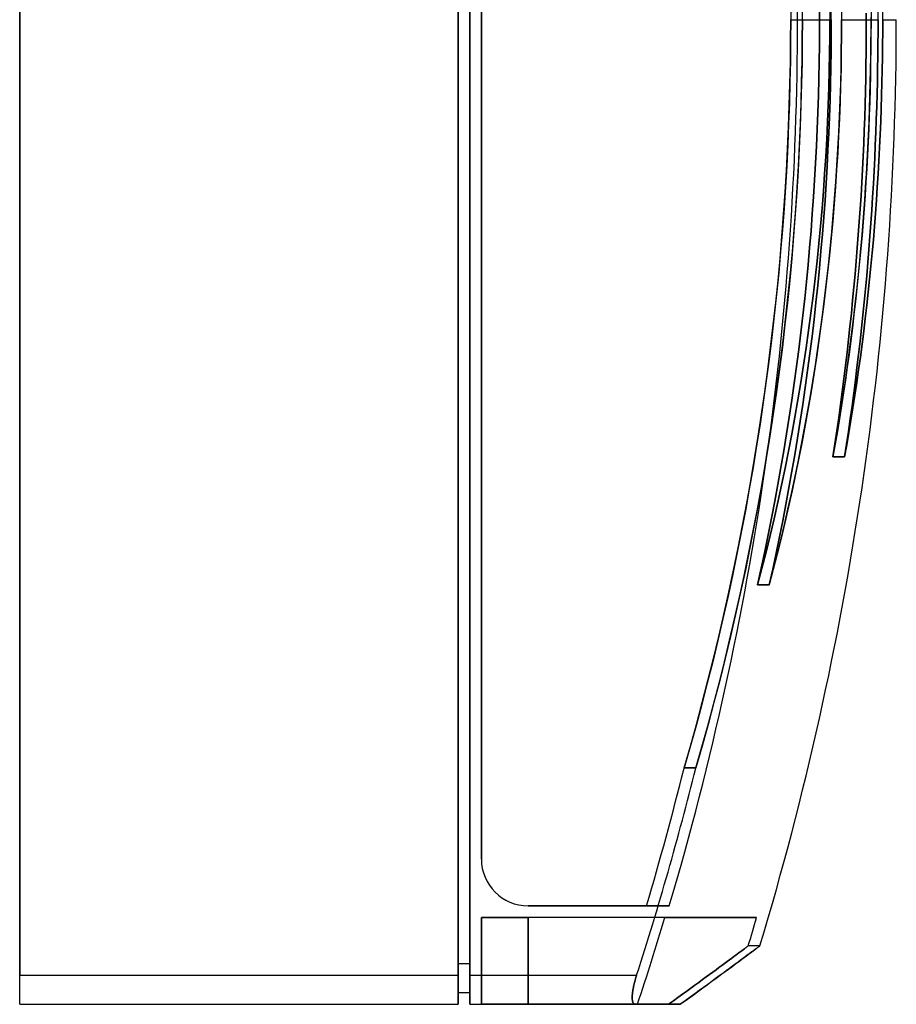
# Model space of a CAD drawing. Header units: millimetres. Extents: x -20 to 150, y -169 to 169.
# Tile 1 of 2: x 0 to 150, y -169 to 0. Entities that reach past the tile are written whole.
import ezdxf

# ---------------------------------------------------------------- set-up
doc = ezdxf.new("R2010")
doc.units = ezdxf.units.MM
doc.layers.add('MAIN-1', color=7, linetype='Continuous')

msp = doc.modelspace()

# ---------------------------------------------------------------- linework, layer by layer
at = {"layer": 'MAIN-1'}
for p, q in [((0, -163.5), (0, 163.5)), ((0, 163.5), (0, -163.5)), ((75, -163.5), (75, 163.5)), ((75, 163.5), (75, -163.5)), ((77, -163.5), (77, 163.5)), ((77, 163.5), (77, -163.5)), ((75, 161.5), (75, -161.5)), ((75, -161.5), (75, 161.5)), ((77, -161.5), (77, 161.5)), ((77, 161.5), (77, -161.5)), ((79, 143.65), (79, -143.65)), ((79, -143.65), (79, 143.65)), ((79, -143.65), (79, 143.65)), ((79, 143.65), (79, -143.65)), ((131.91, 3.52), (131.93, 0)), ((133.93, 0), (133.91, 3.53)), ((138.62, 2.88), (138.63, 0)), ((138.87, 0), (138.86, 2.71)), ((140.62, 2.7), (140.63, 0)), ((145.67, 1.82), (145.67, -0.44)), ((146.87, 0), (146.87, 2.08)), ((147.67, 0), (147.67, 2.13)), ((131.91, -3.63), (131.93, 0)), ((133.93, 0), (133.91, -3.63)), ((136.87, 1.44), (136.87, -1.44)), ((136.87, -1.44), (136.87, 1.44)), ((138.62, -2.88), (138.63, 0)), ((138.87, 0), (138.86, -2.71)), ((140.62, -2.7), (140.63, 0)), ((144.87, 1.11), (144.87, -1.11)), ((144.87, -1.11), (144.87, 1.11)), ((145.67, -1.82), (145.67, 0.44)), ((146.87, 0), (146.87, -2.08)), ((147.67, 0), (147.67, -2.13)), ((131.93, 0), (131.91, -3.52)), ((131.93, 0), (133.1, 0)), ((131.93, 0), (133.93, 0)), ((133.91, -3.53), (133.93, 0)), ((133.93, 0), (138.87, 0)), ((136.87, -1.44), (136.85, -4.32)), ((136.85, -4.32), (136.87, -1.44)), ((138.63, 0), (138.62, -2.88)), ((138.86, -2.71), (138.87, 0)), ((140.63, 0), (140.62, -2.78)), ((140.63, 0), (146.87, 0)), ((144.87, -1.11), (144.86, -3.34)), ((144.86, -3.34), (144.87, -1.11)), ((145.67, -0.44), (145.66, -2.71)), ((146.87, -2.08), (146.87, 0)), ((147.67, 0), (150, 0)), ((147.67, -2.13), (147.67, 0)), ((138.59, -5.78), (138.62, -2.88)), ((138.62, -2.88), (138.59, -5.78)), ((138.83, -5.45), (138.86, -2.71)), ((138.86, -2.71), (138.83, -5.45)), ((140.59, -5.42), (140.62, -2.7)), ((140.62, -2.78), (140.59, -5.58)), ((144.86, -3.34), (144.84, -5.56)), ((144.84, -5.56), (144.86, -3.34)), ((145.66, -2.71), (145.64, -4.98)), ((145.65, -4.08), (145.67, -1.82)), ((146.86, -4.17), (146.87, -2.08)), ((146.87, -2.08), (146.86, -4.17)), ((147.67, -2.13), (147.65, -4.27)), ((147.65, -4.27), (147.67, -2.13)), ((131.91, -3.52), (131.87, -7.07)), ((131.87, -7.28), (131.91, -3.63)), ((133.87, -7.07), (133.91, -3.53)), ((133.91, -3.63), (133.87, -7.28)), ((136.85, -4.32), (136.81, -7.2)), ((136.81, -7.2), (136.85, -4.32)), ((145.64, -4.98), (145.61, -7.25)), ((145.63, -6.33), (145.65, -4.08)), ((146.83, -6.28), (146.86, -4.17)), ((146.86, -4.17), (146.83, -6.28)), ((147.65, -4.27), (147.63, -6.43)), ((147.63, -6.43), (147.65, -4.27)), ((138.53, -8.69), (138.59, -5.78)), ((138.59, -5.78), (138.53, -8.69)), ((138.79, -8.2), (138.83, -5.45)), ((138.83, -5.45), (138.79, -8.2)), ((140.54, -8.16), (140.59, -5.42)), ((140.59, -5.58), (140.54, -8.4)), ((144.84, -5.56), (144.81, -7.79)), ((144.81, -7.79), (144.84, -5.56)), ((145.59, -8.58), (145.63, -6.33)), ((146.8, -8.41), (146.83, -6.28)), ((146.83, -6.28), (146.8, -8.41)), ((147.63, -6.43), (147.59, -8.61)), ((147.59, -8.61), (147.63, -6.43)), ((131.79, -10.95), (131.87, -7.28)), ((131.87, -7.07), (131.8, -10.63)), ((133.87, -7.28), (133.79, -10.95)), ((133.8, -10.64), (133.87, -7.07)), ((136.81, -7.2), (136.75, -10.09)), ((136.75, -10.09), (136.81, -7.2)), ((138.73, -10.98), (138.79, -8.2)), ((138.79, -8.2), (138.73, -10.98)), ((140.54, -8.4), (140.47, -11.24)), ((140.48, -10.91), (140.54, -8.16)), ((144.81, -7.79), (144.77, -10.02)), ((144.77, -10.02), (144.81, -7.79)), ((145.61, -7.25), (145.57, -9.53)), ((146.76, -10.55), (146.8, -8.41)), ((146.8, -8.41), (146.76, -10.55)), ((136.75, -10.09), (136.68, -12.97)), ((136.68, -12.97), (136.75, -10.09)), ((138.46, -11.62), (138.53, -8.69)), ((138.53, -8.69), (138.46, -11.62)), ((144.77, -10.02), (144.72, -12.25)), ((144.72, -12.25), (144.77, -10.02)), ((145.57, -9.53), (145.52, -11.81)), ((145.54, -10.82), (145.59, -8.58)), ((147.59, -8.61), (147.54, -10.8)), ((147.54, -10.8), (147.59, -8.61)), ((131.69, -14.63), (131.79, -10.95)), ((131.8, -10.63), (131.71, -14.21)), ((133.79, -10.95), (133.69, -14.64)), ((133.71, -14.22), (133.8, -10.64)), ((138.36, -14.55), (138.46, -11.62)), ((138.46, -11.62), (138.36, -14.55)), ((138.66, -13.78), (138.73, -10.98)), ((138.73, -10.98), (138.66, -13.78)), ((140.47, -11.24), (140.38, -14.1)), ((140.39, -13.69), (140.48, -10.91)), ((145.48, -13.05), (145.54, -10.82)), ((146.71, -12.71), (146.76, -10.55)), ((146.76, -10.55), (146.71, -12.71)), ((147.54, -10.8), (147.48, -13)), ((147.48, -13), (147.54, -10.8)), ((136.68, -12.97), (136.59, -15.86)), ((136.59, -15.86), (136.68, -12.97)), ((144.72, -12.25), (144.66, -14.48)), ((144.66, -14.48), (144.72, -12.25)), ((145.41, -15.28), (145.48, -13.05)), ((145.52, -11.81), (145.45, -14.09)), ((146.65, -14.88), (146.71, -12.71)), ((146.71, -12.71), (146.65, -14.88)), ((147.48, -13), (147.41, -15.21)), ((147.41, -15.21), (147.48, -13)), ((131.56, -18.33), (131.69, -14.63)), ((131.71, -14.21), (131.58, -17.8)), ((133.69, -14.64), (133.56, -18.34)), ((133.58, -17.81), (133.71, -14.22)), ((138.24, -17.5), (138.36, -14.55)), ((138.36, -14.55), (138.24, -17.5)), ((138.56, -16.6), (138.66, -13.78)), ((138.66, -13.78), (138.56, -16.6)), ((140.38, -14.1), (140.26, -16.98)), ((140.28, -16.48), (140.39, -13.69)), ((144.66, -14.48), (144.59, -16.71)), ((144.59, -16.71), (144.66, -14.48)), ((145.45, -14.09), (145.37, -16.37)), ((146.58, -17.06), (146.65, -14.88)), ((146.65, -14.88), (146.58, -17.06)), ((136.59, -15.86), (136.48, -18.76)), ((136.48, -18.76), (136.59, -15.86)), ((138.45, -19.44), (138.56, -16.6)), ((138.56, -16.6), (138.45, -19.44)), ((140.16, -19.29), (140.28, -16.48)), ((144.59, -16.71), (144.51, -18.94)), ((144.51, -18.94), (144.59, -16.71)), ((145.37, -16.37), (145.28, -18.66)), ((145.33, -17.5), (145.41, -15.28)), ((147.41, -15.21), (147.33, -17.43)), ((147.33, -17.43), (147.41, -15.21)), ((131.4, -22.05), (131.56, -18.33)), ((131.58, -17.8), (131.43, -21.41)), ((133.56, -18.34), (133.4, -22.06)), ((133.43, -21.42), (133.58, -17.81)), ((138.1, -20.45), (138.24, -17.5)), ((138.24, -17.5), (138.1, -20.45)), ((140.26, -16.98), (140.13, -19.87)), ((145.23, -19.72), (145.33, -17.5)), ((146.5, -19.25), (146.58, -17.06)), ((146.58, -17.06), (146.5, -19.25)), ((147.33, -17.43), (147.24, -19.66)), ((147.24, -19.66), (147.33, -17.43)), ((136.48, -18.76), (136.34, -21.65)), ((136.34, -21.65), (136.48, -18.76)), ((138.31, -22.29), (138.45, -19.44)), ((138.45, -19.44), (138.31, -22.29)), ((140.13, -19.87), (139.97, -22.77)), ((140.01, -22.1), (140.16, -19.29)), ((144.51, -18.94), (144.42, -21.18)), ((144.42, -21.18), (144.51, -18.94)), ((145.13, -21.93), (145.23, -19.72)), ((145.28, -18.66), (145.18, -20.94)), ((146.41, -21.46), (146.5, -19.25)), ((146.5, -19.25), (146.41, -21.46)), ((147.24, -19.66), (147.13, -21.89)), ((147.13, -21.89), (147.24, -19.66)), ((131.43, -21.41), (131.24, -25.04)), ((133.24, -25.05), (133.43, -21.42)), ((136.34, -21.65), (136.2, -24.55)), ((136.2, -24.55), (136.34, -21.65)), ((137.93, -23.41), (138.1, -20.45)), ((138.1, -20.45), (137.93, -23.41)), ((144.42, -21.18), (144.32, -23.41)), ((144.32, -23.41), (144.42, -21.18)), ((145.18, -20.94), (145.06, -23.23)), ((146.31, -23.67), (146.41, -21.46)), ((146.41, -21.46), (146.31, -23.67)), ((147.13, -21.89), (147.02, -24.14)), ((147.02, -24.14), (147.13, -21.89)), ((131.2, -25.78), (131.4, -22.05)), ((133.4, -22.06), (133.2, -25.79)), ((137.74, -26.38), (137.93, -23.41)), ((137.93, -23.41), (137.74, -26.38)), ((138.16, -25.15), (138.31, -22.29)), ((138.31, -22.29), (138.16, -25.15)), ((139.97, -22.77), (139.79, -25.68)), ((139.84, -24.93), (140.01, -22.1)), ((144.32, -23.41), (144.21, -25.65)), ((144.21, -25.65), (144.32, -23.41)), ((145.06, -23.23), (144.94, -25.51)), ((145.01, -24.15), (145.13, -21.93)), ((131.24, -25.04), (131.03, -28.67)), ((133.03, -28.68), (133.24, -25.05)), ((136.2, -24.55), (136.03, -27.44)), ((136.03, -27.44), (136.2, -24.55)), ((137.99, -28.03), (138.16, -25.15)), ((138.16, -25.15), (137.99, -28.03)), ((139.65, -27.77), (139.84, -24.93)), ((144.89, -26.37), (145.01, -24.15)), ((146.2, -25.89), (146.31, -23.67)), ((146.31, -23.67), (146.2, -25.89)), ((147.02, -24.14), (146.89, -26.39)), ((146.89, -26.39), (147.02, -24.14)), ((130.98, -29.53), (131.2, -25.78)), ((133.2, -25.79), (132.98, -29.54)), ((137.53, -29.36), (137.74, -26.38)), ((137.74, -26.38), (137.53, -29.36)), ((139.79, -25.68), (139.59, -28.6)), ((144.21, -25.65), (144.09, -27.89)), ((144.09, -27.89), (144.21, -25.65)), ((144.75, -28.59), (144.89, -26.37)), ((144.94, -25.51), (144.8, -27.8)), ((146.07, -28.11), (146.2, -25.89)), ((146.2, -25.89), (146.07, -28.11)), ((146.89, -26.39), (146.75, -28.64)), ((146.75, -28.64), (146.89, -26.39)), ((136.03, -27.44), (135.84, -30.34)), ((135.84, -30.34), (136.03, -27.44)), ((137.8, -30.92), (137.99, -28.03)), ((137.99, -28.03), (137.8, -30.92)), ((139.59, -28.6), (139.37, -31.53)), ((139.44, -30.61), (139.65, -27.77)), ((144.09, -27.89), (143.96, -30.12)), ((143.96, -30.12), (144.09, -27.89)), ((144.6, -30.81), (144.75, -28.59)), ((144.8, -27.8), (144.65, -30.08)), ((145.94, -30.35), (146.07, -28.11)), ((146.07, -28.11), (145.94, -30.35)), ((146.75, -28.64), (146.59, -30.89)), ((146.59, -30.89), (146.75, -28.64)), ((130.72, -33.29), (130.98, -29.53)), ((131.03, -28.67), (130.79, -32.32)), ((132.98, -29.54), (132.72, -33.3)), ((132.79, -32.33), (133.03, -28.68)), ((137.3, -32.33), (137.53, -29.36)), ((137.53, -29.36), (137.3, -32.33)), ((143.96, -30.12), (143.81, -32.36)), ((143.81, -32.36), (143.96, -30.12)), ((144.65, -30.08), (144.49, -32.36)), ((135.84, -30.34), (135.63, -33.24)), ((135.63, -33.24), (135.84, -30.34)), ((137.59, -33.81), (137.8, -30.92)), ((137.8, -30.92), (137.59, -33.81)), ((139.37, -31.53), (139.12, -34.46)), ((139.21, -33.46), (139.44, -30.61)), ((144.44, -33.03), (144.6, -30.81)), ((145.8, -32.59), (145.94, -30.35)), ((145.94, -30.35), (145.8, -32.59)), ((146.59, -30.89), (146.43, -33.15)), ((146.43, -33.15), (146.59, -30.89)), ((130.43, -37.06), (130.72, -33.29)), ((130.79, -32.32), (130.52, -35.98)), ((132.72, -33.3), (132.43, -37.07)), ((132.52, -35.99), (132.79, -32.33)), ((135.63, -33.24), (135.41, -36.14)), ((135.41, -36.14), (135.63, -33.24)), ((137.04, -35.32), (137.3, -32.33)), ((137.3, -32.33), (137.04, -35.32)), ((138.95, -36.31), (139.21, -33.46)), ((143.81, -32.36), (143.66, -34.6)), ((143.66, -34.6), (143.81, -32.36)), ((144.27, -35.26), (144.44, -33.03)), ((144.49, -32.36), (144.31, -34.64)), ((145.64, -34.83), (145.8, -32.59)), ((145.8, -32.59), (145.64, -34.83)), ((146.43, -33.15), (146.25, -35.4)), ((146.25, -35.4), (146.43, -33.15)), ((136.76, -38.3), (137.04, -35.32)), ((137.04, -35.32), (136.76, -38.3)), ((137.36, -36.72), (137.59, -33.81)), ((137.59, -33.81), (137.36, -36.72)), ((139.12, -34.46), (138.85, -37.4)), ((143.66, -34.6), (143.5, -36.84)), ((143.5, -36.84), (143.66, -34.6)), ((144.08, -37.48), (144.27, -35.26)), ((144.31, -34.64), (144.13, -36.92)), ((145.48, -37.07), (145.64, -34.83)), ((145.64, -34.83), (145.48, -37.07)), ((130.11, -40.84), (130.43, -37.06)), ((130.52, -35.98), (130.21, -39.65)), ((132.43, -37.07), (132.11, -40.84)), ((132.21, -39.66), (132.52, -35.99)), ((135.41, -36.14), (135.17, -39.04)), ((135.17, -39.04), (135.41, -36.14)), ((137.11, -39.63), (137.36, -36.72)), ((137.36, -36.72), (137.11, -39.63)), ((138.67, -39.16), (138.95, -36.31)), ((143.5, -36.84), (143.33, -39.07)), ((143.33, -39.07), (143.5, -36.84)), ((144.13, -36.92), (143.93, -39.19)), ((146.25, -35.4), (146.07, -37.66)), ((146.07, -37.66), (146.25, -35.4)), ((136.46, -41.28), (136.76, -38.3)), ((136.76, -38.3), (136.46, -41.28)), ((138.85, -37.4), (138.56, -40.34)), ((143.88, -39.7), (144.08, -37.48)), ((145.31, -39.32), (145.48, -37.07)), ((145.48, -37.07), (145.31, -39.32)), ((146.07, -37.66), (145.87, -39.91)), ((145.87, -39.91), (146.07, -37.66)), ((130.21, -39.65), (129.88, -43.32)), ((131.88, -43.33), (132.21, -39.66)), ((135.17, -39.04), (134.9, -41.94)), ((134.9, -41.94), (135.17, -39.04)), ((136.85, -42.54), (137.11, -39.63)), ((137.11, -39.63), (136.85, -42.54)), ((138.56, -40.34), (138.24, -43.27)), ((138.38, -42.01), (138.67, -39.16)), ((143.33, -39.07), (143.14, -41.31)), ((143.14, -41.31), (143.33, -39.07)), ((143.68, -41.92), (143.88, -39.7)), ((143.93, -39.19), (143.72, -41.46)), ((145.12, -41.57), (145.31, -39.32)), ((145.31, -39.32), (145.12, -41.57)), ((145.87, -39.91), (145.65, -42.16)), ((145.65, -42.16), (145.87, -39.91)), ((129.76, -44.62), (130.11, -40.84)), ((132.11, -40.84), (131.76, -44.63)), ((134.9, -41.94), (134.62, -44.84)), ((134.62, -44.84), (134.9, -41.94)), ((136.13, -44.27), (136.46, -41.28)), ((136.46, -41.28), (136.13, -44.27)), ((138.06, -44.86), (138.38, -42.01)), ((143.14, -41.31), (142.95, -43.55)), ((142.95, -43.55), (143.14, -41.31)), ((143.46, -44.14), (143.68, -41.92)), ((143.72, -41.46), (143.5, -43.73)), ((144.93, -43.82), (145.12, -41.57)), ((145.12, -41.57), (144.93, -43.82)), ((129.88, -43.32), (129.52, -47.01)), ((131.52, -47.01), (131.88, -43.33)), ((136.56, -45.46), (136.85, -42.54)), ((136.85, -42.54), (136.56, -45.46)), ((138.24, -43.27), (137.9, -46.21)), ((142.95, -43.55), (142.75, -45.79)), ((142.75, -45.79), (142.95, -43.55)), ((143.5, -43.73), (143.27, -45.99)), ((145.65, -42.16), (145.43, -44.41)), ((145.43, -44.41), (145.65, -42.16)), ((129.37, -48.42), (129.76, -44.62)), ((131.76, -44.63), (131.37, -48.43)), ((134.62, -44.84), (134.32, -47.74)), ((134.32, -47.74), (134.62, -44.84)), ((135.78, -47.25), (136.13, -44.27)), ((136.13, -44.27), (135.78, -47.25)), ((136.25, -48.38), (136.56, -45.46)), ((136.56, -45.46), (136.25, -48.38)), ((137.72, -47.71), (138.06, -44.86)), ((143.23, -46.36), (143.46, -44.14)), ((144.72, -46.07), (144.93, -43.82)), ((144.93, -43.82), (144.72, -46.07)), ((145.43, -44.41), (145.2, -46.65)), ((145.2, -46.65), (145.43, -44.41)), ((129.52, -47.01), (129.12, -50.7)), ((131.12, -50.71), (131.52, -47.01)), ((137.9, -46.21), (137.54, -49.14)), ((142.75, -45.79), (142.53, -48.02)), ((142.53, -48.02), (142.75, -45.79)), ((142.98, -48.58), (143.23, -46.36)), ((143.27, -45.99), (143.02, -48.25)), ((144.5, -48.32), (144.72, -46.07)), ((144.72, -46.07), (144.5, -48.32)), ((145.2, -46.65), (144.95, -48.88)), ((144.95, -48.88), (145.2, -46.65)), ((128.95, -52.22), (129.37, -48.42)), ((131.37, -48.43), (130.95, -52.23)), ((134.32, -47.74), (134, -50.64)), ((134, -50.64), (134.32, -47.74)), ((135.4, -50.23), (135.78, -47.25)), ((135.78, -47.25), (135.4, -50.23)), ((135.92, -51.3), (136.25, -48.38)), ((136.25, -48.38), (135.92, -51.3)), ((137.36, -50.56), (137.72, -47.71)), ((142.53, -48.02), (142.31, -50.26)), ((142.31, -50.26), (142.53, -48.02)), ((142.73, -50.79), (142.98, -48.58)), ((143.02, -48.25), (142.76, -50.5)), ((144.28, -50.56), (144.5, -48.32)), ((144.5, -48.32), (144.28, -50.56)), ((135, -53.21), (135.4, -50.23)), ((135.4, -50.23), (135, -53.21)), ((137.54, -49.14), (137.16, -52.06)), ((142.31, -50.26), (142.07, -52.5)), ((142.07, -52.5), (142.31, -50.26)), ((142.76, -50.5), (142.49, -52.75)), ((144.95, -48.88), (144.69, -51.11)), ((144.69, -51.11), (144.95, -48.88)), ((128.5, -56.03), (128.95, -52.22)), ((129.12, -50.7), (128.7, -54.4)), ((130.95, -52.23), (130.5, -56.03)), ((130.7, -54.4), (131.12, -50.71)), ((134, -50.64), (133.66, -53.54)), ((133.66, -53.54), (134, -50.64)), ((135.58, -54.21), (135.92, -51.3)), ((135.92, -51.3), (135.58, -54.21)), ((137.16, -52.06), (136.75, -54.98)), ((136.98, -53.39), (137.36, -50.56)), ((142.46, -53), (142.73, -50.79)), ((144.04, -52.8), (144.28, -50.56)), ((144.28, -50.56), (144.04, -52.8)), ((144.69, -51.11), (144.42, -53.33)), ((144.42, -53.33), (144.69, -51.11)), ((133.66, -53.54), (133.3, -56.43)), ((133.3, -56.43), (133.66, -53.54)), ((134.58, -56.18), (135, -53.21)), ((135, -53.21), (134.58, -56.18)), ((136.57, -56.22), (136.98, -53.39)), ((142.07, -52.5), (141.83, -54.73)), ((141.83, -54.73), (142.07, -52.5)), ((142.18, -55.2), (142.46, -53)), ((142.49, -52.75), (142.21, -54.99)), ((143.79, -55.04), (144.04, -52.8)), ((144.04, -52.8), (143.79, -55.04)), ((144.42, -53.33), (144.14, -55.54)), ((144.14, -55.54), (144.42, -53.33)), ((128.7, -54.4), (128.24, -58.1)), ((130.24, -58.1), (130.7, -54.4)), ((135.21, -57.12), (135.58, -54.21)), ((135.58, -54.21), (135.21, -57.12)), ((136.75, -54.98), (136.33, -57.88)), ((141.83, -54.73), (141.57, -56.97)), ((141.57, -56.97), (141.83, -54.73)), ((141.89, -57.4), (142.18, -55.2)), ((142.21, -54.99), (141.92, -57.22)), ((143.54, -57.27), (143.79, -55.04)), ((143.79, -55.04), (143.54, -57.27)), ((144.14, -55.54), (143.85, -57.74)), ((143.85, -57.74), (144.14, -55.54)), ((128.02, -59.84), (128.5, -56.03)), ((130.5, -56.03), (130.02, -59.84)), ((133.3, -56.43), (132.92, -59.33)), ((132.92, -59.33), (133.3, -56.43)), ((134.13, -59.15), (134.58, -56.18)), ((134.58, -56.18), (134.13, -59.15)), ((134.83, -60.03), (135.21, -57.12)), ((135.21, -57.12), (134.83, -60.03)), ((136.15, -59.04), (136.57, -56.22)), ((141.57, -56.97), (141.31, -59.2)), ((141.31, -59.2), (141.57, -56.97)), ((141.92, -57.22), (141.61, -59.45)), ((143.27, -59.5), (143.54, -57.27)), ((143.54, -57.27), (143.27, -59.5)), ((128.24, -58.1), (127.75, -61.8)), ((129.75, -61.81), (130.24, -58.1)), ((136.33, -57.88), (135.88, -60.78)), ((141.59, -59.6), (141.89, -57.4)), ((143.85, -57.74), (143.55, -59.92)), ((143.55, -59.92), (143.85, -57.74)), ((127.5, -63.66), (128.02, -59.84)), ((130.02, -59.84), (129.5, -63.66)), ((132.92, -59.33), (132.52, -62.22)), ((132.52, -62.22), (132.92, -59.33)), ((133.66, -62.1), (134.13, -59.15)), ((134.13, -59.15), (133.66, -62.1)), ((134.42, -62.93), (134.83, -60.03)), ((134.83, -60.03), (134.42, -62.93)), ((135.7, -61.85), (136.15, -59.04)), ((141.31, -59.2), (141.03, -61.44)), ((141.03, -61.44), (141.31, -59.2)), ((141.28, -61.79), (141.59, -59.6)), ((141.61, -59.45), (141.3, -61.67)), ((143, -61.71), (143.27, -59.5)), ((143.27, -59.5), (143, -61.71)), ((143.55, -59.92), (143.24, -62.1)), ((143.24, -62.1), (143.55, -59.92)), ((127.75, -61.8), (127.23, -65.51)), ((129.23, -65.51), (129.75, -61.81)), ((132.52, -62.22), (132.11, -65.11)), ((132.11, -65.11), (132.52, -62.22)), ((133.17, -65.06), (133.66, -62.1)), ((133.66, -62.1), (133.17, -65.06)), ((135.24, -64.65), (135.7, -61.85)), ((135.88, -60.78), (135.41, -63.66)), ((141.03, -61.44), (140.74, -63.67)), ((140.74, -63.67), (141.03, -61.44)), ((140.95, -63.98), (141.28, -61.79)), ((141.3, -61.67), (140.97, -63.88)), ((142.71, -63.92), (143, -61.71)), ((143, -61.71), (142.71, -63.92)), ((143.24, -62.1), (142.91, -64.26)), ((142.91, -64.26), (143.24, -62.1)), ((126.95, -67.48), (127.5, -63.66)), ((129.5, -63.66), (128.95, -67.48)), ((134, -65.83), (134.42, -62.93)), ((134.42, -62.93), (134, -65.83)), ((135.41, -63.66), (134.91, -66.53)), ((140.74, -63.67), (140.45, -65.9)), ((140.45, -65.9), (140.74, -63.67)), ((140.62, -66.16), (140.95, -63.98)), ((140.97, -63.88), (140.63, -66.09)), ((142.42, -66.12), (142.71, -63.92)), ((142.71, -63.92), (142.42, -66.12)), ((127.23, -65.51), (126.68, -69.22)), ((128.68, -69.22), (129.23, -65.51)), ((132.11, -65.11), (131.67, -68)), ((131.67, -68), (132.11, -65.11)), ((132.65, -68), (133.17, -65.06)), ((133.17, -65.06), (132.65, -68)), ((134.76, -67.43), (135.24, -64.65)), ((142.91, -64.26), (142.58, -66.4)), ((142.58, -66.4), (142.91, -64.26)), ((133.56, -68.71), (134, -65.83)), ((134, -65.83), (133.56, -68.71)), ((134.91, -66.53), (134.4, -69.39)), ((140.45, -65.9), (140.14, -68.13)), ((140.14, -68.13), (140.45, -65.9)), ((140.27, -68.33), (140.62, -66.16)), ((140.63, -66.09), (140.28, -68.28)), ((142.11, -68.31), (142.42, -66.12)), ((142.42, -66.12), (142.11, -68.31)), ((142.58, -66.4), (142.24, -68.53)), ((142.24, -68.53), (142.58, -66.4)), ((126.36, -71.3), (126.95, -67.48)), ((128.95, -67.48), (128.36, -71.3)), ((131.67, -68), (131.22, -70.89)), ((131.22, -70.89), (131.67, -68)), ((132.12, -70.93), (132.65, -68)), ((132.65, -68), (132.12, -70.93)), ((133.11, -71.59), (133.56, -68.71)), ((133.56, -68.71), (133.11, -71.59)), ((134.25, -70.2), (134.76, -67.43)), ((140.14, -68.13), (139.82, -70.36)), ((139.82, -70.36), (140.14, -68.13)), ((139.91, -70.5), (140.27, -68.33)), ((140.28, -68.28), (139.92, -70.47)), ((141.8, -70.49), (142.11, -68.31)), ((142.11, -68.31), (141.8, -70.49)), ((142.24, -68.53), (141.89, -70.64)), ((141.89, -70.64), (142.24, -68.53)), ((126.68, -69.22), (126.1, -72.94)), ((128.1, -72.93), (128.68, -69.22)), ((133.73, -72.95), (134.25, -70.2)), ((134.4, -69.39), (133.87, -72.23)), ((139.82, -70.36), (139.49, -72.59)), ((139.49, -72.59), (139.82, -70.36)), ((139.92, -70.47), (139.54, -72.65)), ((139.54, -72.66), (139.91, -70.5)), ((141.48, -72.66), (141.8, -70.49)), ((141.8, -70.49), (141.48, -72.66)), ((141.89, -70.64), (141.53, -72.74)), ((141.53, -72.74), (141.89, -70.64)), ((125.75, -75.12), (126.36, -71.3)), ((128.36, -71.3), (127.75, -75.11)), ((131.22, -70.89), (130.74, -73.78)), ((130.74, -73.78), (131.22, -70.89)), ((131.55, -73.85), (132.12, -70.93)), ((132.12, -70.93), (131.55, -73.85)), ((132.63, -74.45), (133.11, -71.59)), ((133.11, -71.59), (132.63, -74.45)), ((133.87, -72.23), (133.32, -75.04)), ((126.1, -72.94), (125.49, -76.65)), ((127.49, -76.64), (128.1, -72.93)), ((130.74, -73.78), (130.25, -76.66)), ((130.25, -76.66), (130.74, -73.78)), ((130.97, -76.76), (131.55, -73.85)), ((131.55, -73.85), (130.97, -76.76)), ((133.19, -75.68), (133.73, -72.95)), ((139.49, -72.59), (139.16, -74.82)), ((139.16, -74.82), (139.49, -72.59)), ((139.54, -72.65), (139.16, -74.82)), ((139.16, -74.82), (139.54, -72.66)), ((141.16, -74.82), (141.48, -72.66)), ((141.48, -72.66), (141.16, -74.82)), ((141.53, -72.74), (141.16, -74.82)), ((141.16, -74.82), (141.53, -72.74)), ((125.1, -78.94), (125.75, -75.12)), ((127.75, -75.11), (127.1, -78.93)), ((132.14, -77.29), (132.63, -74.45)), ((132.63, -74.45), (132.14, -77.29)), ((132.63, -78.4), (133.19, -75.68)), ((133.32, -75.04), (132.75, -77.84)), ((141.16, -74.82), (139.16, -74.82)), ((139.16, -74.82), (141.16, -74.82)), ((125.49, -76.65), (124.85, -80.36)), ((126.85, -80.35), (127.49, -76.64)), ((130.25, -76.66), (129.74, -79.54)), ((129.74, -79.54), (130.25, -76.66)), ((130.36, -79.66), (130.97, -76.76)), ((130.97, -76.76), (130.36, -79.66)), ((131.63, -80.13), (132.14, -77.29)), ((132.14, -77.29), (131.63, -80.13)), ((124.41, -82.76), (125.1, -78.94)), ((127.1, -78.93), (126.42, -82.75)), ((132.05, -81.09), (132.63, -78.4)), ((132.75, -77.84), (132.16, -80.62)), ((124.85, -80.36), (124.17, -84.06)), ((126.17, -84.06), (126.85, -80.35)), ((129.74, -79.54), (129.21, -82.41)), ((129.21, -82.41), (129.74, -79.54)), ((129.73, -82.54), (130.36, -79.66)), ((130.36, -79.66), (129.73, -82.54)), ((131.11, -82.94), (131.63, -80.13)), ((131.63, -80.13), (131.11, -82.94)), ((132.16, -80.62), (131.55, -83.37)), ((129.21, -82.41), (128.66, -85.28)), ((128.66, -85.28), (129.21, -82.41)), ((129.08, -85.41), (129.73, -82.54)), ((129.73, -82.54), (129.08, -85.41)), ((131.46, -83.76), (132.05, -81.09)), ((124.17, -84.06), (123.47, -87.77)), ((123.7, -86.57), (124.41, -82.76)), ((125.47, -87.76), (126.17, -84.06)), ((126.42, -82.75), (125.7, -86.56)), ((130.57, -85.74), (131.11, -82.94)), ((131.11, -82.94), (130.57, -85.74)), ((130.85, -86.41), (131.46, -83.76)), ((131.55, -83.37), (130.92, -86.1)), ((128.66, -85.28), (128.09, -88.15)), ((128.09, -88.15), (128.66, -85.28)), ((128.41, -88.27), (129.08, -85.41)), ((129.08, -85.41), (128.41, -88.27)), ((130.01, -88.52), (130.57, -85.74)), ((130.57, -85.74), (130.01, -88.52)), ((122.95, -90.38), (123.7, -86.57)), ((125.7, -86.56), (124.95, -90.37)), ((130.23, -89.03), (130.85, -86.41)), ((130.92, -86.1), (130.28, -88.8)), ((123.47, -87.77), (122.73, -91.47)), ((124.73, -91.46), (125.47, -87.76)), ((128.09, -88.15), (127.5, -91.01)), ((127.5, -91.01), (128.09, -88.15)), ((127.71, -91.1), (128.41, -88.27)), ((128.41, -88.27), (127.71, -91.1)), ((129.44, -91.28), (130.01, -88.52)), ((130.01, -88.52), (129.44, -91.28)), ((129.59, -91.62), (130.23, -89.03)), ((130.28, -88.8), (129.62, -91.47)), ((122.17, -94.19), (122.95, -90.38)), ((124.95, -90.37), (124.17, -94.18)), ((122.73, -91.47), (121.96, -95.17)), ((123.96, -95.16), (124.73, -91.46)), ((127.5, -91.01), (126.89, -93.87)), ((126.89, -93.87), (127.5, -91.01)), ((127, -93.92), (127.71, -91.1)), ((127.71, -91.1), (127, -93.92)), ((128.86, -94.01), (129.44, -91.28)), ((129.44, -91.28), (128.86, -94.01)), ((128.93, -94.19), (129.59, -91.62)), ((129.62, -91.47), (128.95, -94.11)), ((121.35, -97.99), (122.17, -94.19)), ((124.17, -94.18), (123.35, -97.98)), ((126.89, -93.87), (126.26, -96.73)), ((126.26, -96.73), (126.89, -93.87)), ((126.26, -96.73), (127, -93.92)), ((127, -93.92), (126.26, -96.73)), ((128.26, -96.73), (128.86, -94.01)), ((128.86, -94.01), (128.26, -96.73)), ((128.95, -94.11), (128.26, -96.73)), ((128.26, -96.73), (128.93, -94.19)), ((121.96, -95.17), (121.16, -98.86)), ((123.16, -98.85), (123.96, -95.16)), ((128.26, -96.73), (126.26, -96.73)), ((126.26, -96.73), (128.26, -96.73)), ((121.16, -98.86), (120.33, -102.54)), ((120.51, -101.78), (121.35, -97.99)), ((122.33, -102.53), (123.16, -98.85)), ((123.35, -97.98), (122.51, -101.77)), ((120.33, -102.54), (119.47, -106.22)), ((119.63, -105.57), (120.51, -101.78)), ((121.48, -106.21), (122.33, -102.53)), ((122.51, -101.77), (121.63, -105.56)), ((118.72, -109.34), (119.63, -105.57)), ((121.63, -105.56), (120.72, -109.34)), ((119.47, -106.22), (118.58, -109.88)), ((120.59, -109.87), (121.48, -106.21)), ((117.77, -113.11), (118.72, -109.34)), ((120.72, -109.34), (119.78, -113.1)), ((118.58, -109.88), (117.66, -113.54)), ((119.67, -113.53), (120.59, -109.87)), ((117.66, -113.54), (116.71, -117.19)), ((116.8, -116.87), (117.77, -113.11)), ((118.72, -117.18), (119.67, -113.53)), ((119.78, -113.1), (118.8, -116.86)), ((116.71, -117.19), (115.74, -120.82)), ((115.79, -120.61), (116.8, -116.87)), ((117.74, -120.82), (118.72, -117.18)), ((118.8, -116.86), (117.79, -120.61)), ((115.74, -120.82), (114.73, -124.45)), ((114.76, -124.34), (115.79, -120.61)), ((116.73, -124.45), (117.74, -120.82)), ((117.79, -120.61), (116.76, -124.34)), ((113.69, -128.06), (114.76, -124.34)), ((114.73, -124.45), (113.69, -128.06)), ((116.76, -124.34), (115.69, -128.06)), ((115.69, -128.06), (116.73, -124.45)), ((115.69, -128.06), (113.69, -128.06)), ((113.69, -128.06), (115.69, -128.06)), ((79, -143.65), (79, -143.65)), ((79, -143.65), (79, -143.65)), ((87, -151.65), (87, -151.65)), ((87, -151.65), (107.25, -151.65)), ((111.16, -151.65), (87, -151.65)), ((87, -151.65), (87, -151.65)), ((111.16, -151.65), (87, -151.65)), ((107.25, -151.65), (87, -151.65)), ((111.16, -151.65), (107.25, -151.65)), ((107.25, -151.65), (111.16, -151.65)), ((79, -153.65), (79, -168.5)), ((87, -153.65), (79, -153.65)), ((79, -168.5), (79, -153.65)), ((79, -153.65), (79, -153.65)), ((79, -153.65), (87, -153.65)), ((87, -153.65), (87, -168.5)), ((110.4, -153.65), (87, -153.65)), ((87, -168.5), (87, -153.65)), ((110.4, -153.65), (87, -153.65)), ((110.4, -153.65), (126.1, -153.65)), ((126.1, -153.65), (110.4, -153.65)), ((122.54, -160.08), (122.85, -159.85)), ((122.85, -159.85), (122.54, -160.08)), ((122.85, -159.85), (123.13, -159.64)), ((123.13, -159.64), (122.85, -159.85)), ((123.13, -159.64), (123.39, -159.45)), ((123.39, -159.45), (123.13, -159.64)), ((123.39, -159.45), (123.63, -159.27)), ((123.63, -159.27), (123.39, -159.45)), ((123.63, -159.27), (123.84, -159.12)), ((123.84, -159.12), (123.63, -159.27)), ((123.84, -159.12), (124.02, -158.98)), ((124.02, -158.98), (123.84, -159.12)), ((124.02, -158.98), (124.19, -158.86)), ((124.19, -158.86), (124.02, -158.98)), ((124.19, -158.86), (124.32, -158.75)), ((124.32, -158.75), (124.19, -158.86)), ((124.32, -158.75), (124.44, -158.67)), ((124.44, -158.67), (124.32, -158.75)), ((124.32, -160.24), (124.65, -159.99)), ((124.44, -158.67), (124.53, -158.6)), ((124.53, -158.6), (124.44, -158.67)), ((124.83, -159.87), (124.5, -160.11)), ((124.53, -158.6), (124.6, -158.55)), ((124.6, -158.55), (124.53, -158.6)), ((124.6, -158.55), (124.64, -158.52)), ((124.64, -158.52), (124.6, -158.55)), ((124.64, -158.52), (124.66, -158.5)), ((124.66, -158.5), (124.64, -158.52)), ((124.65, -159.99), (124.96, -159.77)), ((124.66, -158.5), (124.66, -158.5)), ((126.67, -158.5), (124.67, -158.5)), ((125.13, -159.64), (124.83, -159.87)), ((124.96, -159.77), (125.24, -159.56)), ((125.4, -159.44), (125.13, -159.64)), ((125.24, -159.56), (125.49, -159.37)), ((125.64, -159.26), (125.4, -159.44)), ((125.49, -159.37), (125.72, -159.2)), ((125.86, -159.1), (125.64, -159.26)), ((125.72, -159.2), (125.93, -159.05)), ((126.05, -158.96), (125.86, -159.1)), ((125.93, -159.05), (126.1, -158.92)), ((126.22, -158.83), (126.05, -158.96)), ((126.1, -158.92), (126.26, -158.8)), ((126.36, -158.73), (126.22, -158.83)), ((126.26, -158.8), (126.39, -158.71)), ((126.47, -158.65), (126.36, -158.73)), ((126.39, -158.71), (126.49, -158.63)), ((126.55, -158.58), (126.47, -158.65)), ((126.49, -158.63), (126.57, -158.57)), ((126.61, -158.54), (126.55, -158.58)), ((126.57, -158.57), (126.63, -158.53)), ((126.65, -158.51), (126.61, -158.54)), ((126.63, -158.53), (126.66, -158.51)), ((126.67, -158.5), (126.65, -158.51)), ((126.66, -158.51), (126.67, -158.5)), ((75, -161.5), (77, -161.5)), ((75, -166.5), (75, -161.5)), ((75, -161.5), (77, -161.5)), ((75, -161.5), (75, -166.5)), ((77, -161.5), (77, -166.5)), ((77, -166.5), (77, -161.5)), ((120.15, -161.85), (120.61, -161.51)), ((120.61, -161.51), (120.15, -161.85)), ((120.61, -161.51), (121.04, -161.18)), ((121.04, -161.18), (120.61, -161.51)), ((121.04, -161.18), (121.46, -160.88)), ((121.46, -160.88), (121.04, -161.18)), ((121.46, -160.88), (121.84, -160.59)), ((121.84, -160.59), (121.46, -160.88)), ((121.78, -162.12), (122.27, -161.76)), ((121.84, -160.59), (122.2, -160.33)), ((122.2, -160.33), (121.84, -160.59)), ((122.45, -161.62), (121.96, -161.98)), ((122.2, -160.33), (122.54, -160.08)), ((122.54, -160.08), (122.2, -160.33)), ((122.27, -161.76), (122.73, -161.41)), ((122.92, -161.28), (122.45, -161.62)), ((122.73, -161.41), (123.17, -161.09)), ((123.35, -160.95), (122.92, -161.28)), ((123.17, -161.09), (123.58, -160.79)), ((123.76, -160.65), (123.35, -160.95)), ((123.58, -160.79), (123.96, -160.5)), ((124.15, -160.37), (123.76, -160.65)), ((123.96, -160.5), (124.32, -160.24)), ((124.5, -160.11), (124.15, -160.37)), ((117.46, -163.82), (118.04, -163.39)), ((118.04, -163.39), (117.46, -163.82)), ((118.04, -163.39), (118.61, -162.98)), ((118.61, -162.98), (118.04, -163.39)), ((118.61, -162.98), (119.15, -162.58)), ((119.15, -162.58), (118.61, -162.98)), ((119.15, -162.58), (119.66, -162.2)), ((119.66, -162.2), (119.15, -162.58)), ((119.56, -163.75), (120.15, -163.31)), ((119.66, -162.2), (120.15, -161.85)), ((120.15, -161.85), (119.66, -162.2)), ((120.31, -163.2), (119.71, -163.64)), ((120.15, -163.31), (120.72, -162.9)), ((120.89, -162.77), (120.31, -163.2)), ((120.72, -162.9), (121.26, -162.5)), ((121.44, -162.37), (120.89, -162.77)), ((121.26, -162.5), (121.78, -162.12)), ((121.96, -161.98), (121.44, -162.37)), ((0, -168.5), (0, -163.5)), ((0, -168.5), (0, -163.5)), ((0, -163.5), (75, -163.5)), ((0, -163.5), (75, -163.5)), ((75, -168.5), (75, -163.5)), ((75, -163.5), (75, -168.5)), ((77, -163.5), (105.57, -163.5)), ((77, -168.5), (77, -163.5)), ((77, -163.5), (77, -168.5)), ((77, -163.5), (105.57, -163.5)), ((105.15, -165.01), (105.1, -165.22)), ((105.1, -165.22), (105.15, -165.01)), ((105.2, -164.79), (105.15, -165.01)), ((105.15, -165.01), (105.2, -164.79)), ((105.26, -164.58), (105.2, -164.79)), ((105.2, -164.79), (105.26, -164.58)), ((105.32, -164.36), (105.26, -164.58)), ((105.26, -164.58), (105.32, -164.36)), ((105.38, -164.14), (105.32, -164.36)), ((105.32, -164.36), (105.38, -164.14)), ((105.44, -163.92), (105.38, -164.14)), ((105.38, -164.14), (105.44, -163.92)), ((105.51, -163.71), (105.44, -163.92)), ((105.44, -163.92), (105.51, -163.71)), ((105.57, -163.5), (105.51, -163.71)), ((105.51, -163.71), (105.57, -163.5)), ((115.54, -165.23), (116.2, -164.74)), ((116.2, -164.74), (115.54, -165.23)), ((116.2, -164.74), (116.84, -164.27)), ((116.84, -164.27), (116.2, -164.74)), ((116.84, -164.27), (117.46, -163.82)), ((117.46, -163.82), (116.84, -164.27)), ((117.73, -165.09), (117.01, -165.61)), ((117.61, -165.17), (118.29, -164.68)), ((118.42, -164.59), (117.73, -165.09)), ((118.29, -164.68), (118.93, -164.21)), ((119.07, -164.1), (118.42, -164.59)), ((118.93, -164.21), (119.56, -163.75)), ((119.71, -163.64), (119.07, -164.1)), ((75, -166.5), (77, -166.5)), ((75, -166.5), (77, -166.5)), ((75, -166.5), (75, -166.5)), ((77, -166.5), (77, -166.5)), ((104.84, -166.78), (104.83, -166.94)), ((104.83, -166.94), (104.84, -166.78)), ((104.86, -166.61), (104.84, -166.78)), ((104.84, -166.78), (104.86, -166.61)), ((104.88, -166.43), (104.86, -166.61)), ((104.86, -166.61), (104.88, -166.43)), ((104.91, -166.24), (104.88, -166.43)), ((104.88, -166.43), (104.91, -166.24)), ((104.94, -166.05), (104.91, -166.24)), ((104.91, -166.24), (104.94, -166.05)), ((104.97, -165.85), (104.94, -166.05)), ((104.94, -166.05), (104.97, -165.85)), ((105.01, -165.64), (104.97, -165.85)), ((104.97, -165.85), (105.01, -165.64)), ((105.05, -165.44), (105.01, -165.64)), ((105.01, -165.64), (105.05, -165.44)), ((105.1, -165.22), (105.05, -165.44)), ((105.05, -165.44), (105.1, -165.22)), ((112.63, -167.34), (113.4, -166.79)), ((113.4, -166.79), (112.63, -167.34)), ((113.4, -166.79), (114.14, -166.25)), ((114.14, -166.25), (113.4, -166.79)), ((114.14, -166.25), (114.85, -165.73)), ((114.85, -165.73), (114.14, -166.25)), ((114.66, -167.32), (115.44, -166.76)), ((115.5, -166.71), (114.71, -167.29)), ((114.85, -165.73), (115.54, -165.23)), ((115.54, -165.23), (114.85, -165.73)), ((115.44, -166.76), (116.19, -166.21)), ((116.27, -166.15), (115.5, -166.71)), ((116.19, -166.21), (116.91, -165.68)), ((117.01, -165.61), (116.27, -166.15)), ((116.91, -165.68), (117.61, -165.17)), ((0, -168.5), (0, -168.5)), ((0, -168.5), (75, -168.5)), ((0, -168.5), (75, -168.5)), ((75, -168.5), (75, -168.5)), ((77, -168.5), (105.31, -168.5)), ((77, -168.5), (77, -168.5)), ((77, -168.5), (105.31, -168.5)), ((87, -168.5), (79, -168.5)), ((79, -168.5), (79, -168.5)), ((79, -168.5), (87, -168.5)), ((105.72, -168.5), (87, -168.5)), ((87, -168.5), (105.72, -168.5)), ((104.83, -166.94), (104.82, -167.1)), ((104.82, -167.1), (104.83, -166.94)), ((104.82, -167.1), (104.82, -167.25)), ((104.82, -167.25), (104.82, -167.1)), ((104.82, -167.25), (104.82, -167.4)), ((104.82, -167.4), (104.82, -167.25)), ((104.82, -167.4), (104.82, -167.53)), ((104.82, -167.53), (104.82, -167.4)), ((104.82, -167.53), (104.83, -167.66)), ((104.83, -167.66), (104.82, -167.53)), ((104.83, -167.66), (104.84, -167.79)), ((104.84, -167.79), (104.83, -167.66)), ((104.84, -167.79), (104.86, -167.9)), ((104.86, -167.9), (104.84, -167.79)), ((104.86, -167.9), (104.88, -168)), ((104.88, -168), (104.86, -167.9)), ((104.88, -168), (104.91, -168.1)), ((104.91, -168.1), (104.88, -168)), ((104.91, -168.1), (104.94, -168.19)), ((104.94, -168.19), (104.91, -168.1)), ((104.94, -168.19), (104.97, -168.26)), ((104.97, -168.26), (104.94, -168.19)), ((104.97, -168.26), (105.01, -168.33)), ((105.01, -168.33), (104.97, -168.26)), ((105.01, -168.33), (105.05, -168.38)), ((105.05, -168.38), (105.01, -168.33)), ((105.05, -168.38), (105.1, -168.42)), ((105.1, -168.42), (105.05, -168.38)), ((105.1, -168.42), (105.15, -168.46)), ((105.15, -168.46), (105.1, -168.42)), ((105.15, -168.46), (105.2, -168.48)), ((105.2, -168.48), (105.15, -168.46)), ((105.2, -168.48), (105.25, -168.5)), ((105.25, -168.5), (105.2, -168.48)), ((105.25, -168.5), (105.31, -168.5)), ((105.31, -168.5), (105.25, -168.5)), ((105.31, -168.5), (113.04, -168.5)), ((113.04, -168.5), (105.31, -168.5)), ((111.04, -168.5), (105.72, -168.5)), ((105.72, -168.5), (111.04, -168.5)), ((111.04, -168.5), (111.85, -167.91)), ((111.85, -167.91), (111.04, -168.5)), ((113.04, -168.5), (111.04, -168.5)), ((111.04, -168.5), (113.04, -168.5)), ((111.85, -167.91), (112.63, -167.34)), ((112.63, -167.34), (111.85, -167.91)), ((113.89, -167.89), (113.04, -168.5)), ((113.04, -168.5), (113.86, -167.9)), ((113.86, -167.9), (114.66, -167.32)), ((114.71, -167.29), (113.89, -167.89))]:
    msp.add_line(p, q, dxfattribs=at)
for centre, radius, start, end in [((-402, 0), 535.1, 0, 16.4635), ((-402, 0), 535.1, 343.5365, 0), ((-400, 0), 550, 343.2508, 0), ((-402, 0), 535.1, 343.5365, 0), ((-400, 0), 531.35, 342.079, 346.0537), ((-400, 0), 531.35, 342.079, 346.0537), ((-402, 0), 531.35, 343.4171, 346.0537), ((-402, 0), 531.35, 343.4171, 346.0537), ((87, -143.65), 8, 180, 270), ((87, -143.65), 8, 180, 270), ((87, -143.65), 8, 180, 270), ((87, -143.65), 8, 180, 270), ((-402, 0), 534.95, 341.6401, 343.3081), ((-402, 0), 534.95, 341.6401, 343.3081), ((-402, 0), 550, 343.2508, 343.7778)]:
    msp.add_arc(centre, radius, start, end, dxfattribs=at)

doc.saveas('drawing.dxf')
